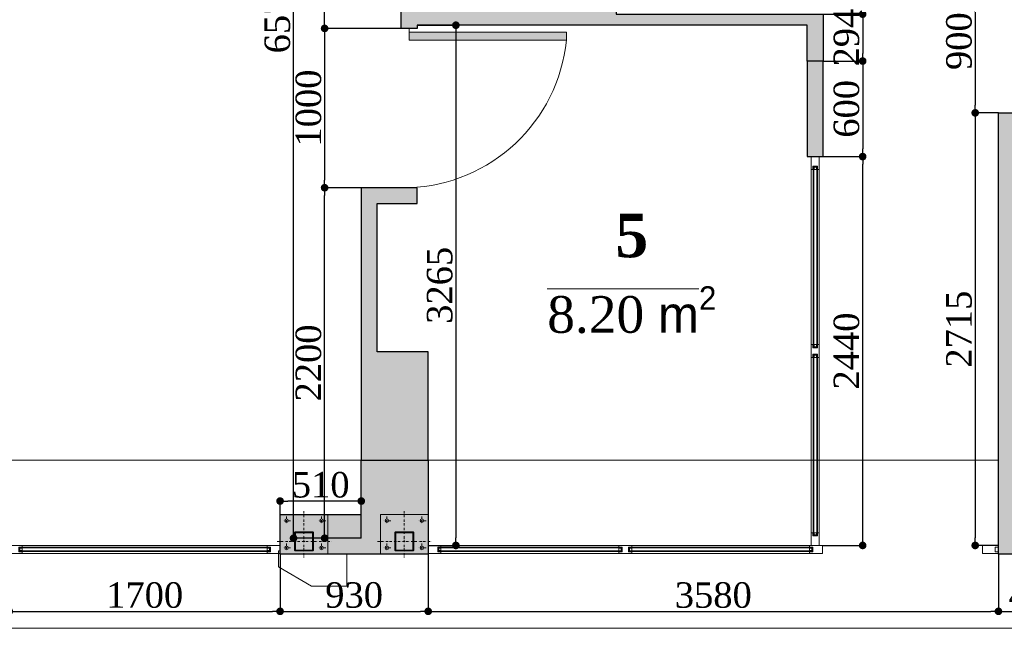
# Model space of a CAD drawing. Header units: feet. Extents: x 1854913 to 1946563, y 4620140 to 4662761.
# Tile 4 of 26: x 1862698 to 1868880, y 4632713 to 4636533. Entities that reach past the tile are written whole.
import ezdxf

# ---------------------------------------------------------------- set-up
doc = ezdxf.new("R2010")
doc.units = ezdxf.units.FT
doc.header["$MEASUREMENT"] = 0
doc.header["$PDMODE"] = 98
doc.header["$PDSIZE"] = 0.3
doc.linetypes.add('BORDER', pattern=[1.75, 0.5, -0.25, 0.5, -0.25, 0, -0.25])
for name, color, linetype in [('Fartebi', 7, 'Continuous'), ('KAREBEBI', 7, 'Continuous'), ('ZOMEBI', 20, 'Continuous')]:
    doc.layers.add(name, color=color, linetype=linetype)
doc.styles.get("Standard").update_dxf_attribs({"font": 'times.ttf'})
doc.dimstyles.new('ZO M100 Ark', dxfattribs={"dimscale": 8, "dimtxt": 8, "dimasz": 3, "dimexe": 0.5, "dimexo": 0, "dimgap": 2, "dimtad": 1, "dimtoh": 1, "dimdec": 0, "dimlfac": 10, "dimzin": 9, "dimtxsty": 'Standard', "dimblk": 'OBLIQUE', "dimcen": 2.5085, "dimdle": 0.5, "dimclrd": 20, "dimclre": 20, "dimclrt": 20, "dimadec": 0, "dimazin": 0, "dimtfac": 1, "dimtdec": 0, "dimtofl": 0, "dimtmove": 0, "dimatfit": 3, "dimfxl": 1, "dimarcsym": 0})

# ---------------------------------------------------------------- blocks, each defined once
blk = doc.blocks.new('KAREBI - 90')
at = {"layer": 'KAREBEBI', "lineweight": 20, "true_color": 0x9f622d}
blk.add_hatch(color=25, dxfattribs=at).paths.add_polyline_path([(6.67, 88.89), (2.22, 88.89), (2.22, 0), (6.67, 0)])
at = {"color": 246, "lineweight": 9}
blk.add_lwpolyline([(6.67, 88.89), (6.67, 0), (2.22, 0), (2.22, 88.89)], close=True, dxfattribs=at)
at = {"color": 246, "lineweight": 0}
blk.add_lwpolyline([(2.22, 0), (0, 0)], dxfattribs=at)
blk.add_arc((-2.62, -3.32), 92.68, 2.0532, 84.2516, dxfattribs=at)
blk = doc.blocks.new('_Dot')
at = {"color": 0, "linetype": 'ByBlock', "lineweight": -2}
blk.add_line((-0.5, 0), (-1, 0), dxfattribs=at)
at = {"color": 0, "linetype": 'ByBlock', "lineweight": 40, "const_width": 0.5}
blk.add_lwpolyline([(-0.25, 0, 1), (0.25, 0, 1)], format="xyb", close=True, dxfattribs=at)
blk = doc.blocks.new('*D5450')
at = {"layer": 'Defpoints', "color": 0, "lineweight": 5, "transparency": 16777216}
for p in [(1864612.6, 4639848.7), (1865092.8, 4639848.7), (1865092.8, 4636478.8)]:
    blk.add_point(p, dxfattribs=at)
at = {"layer": 'ZOMEBI', "color": 5, "lineweight": -2, "transparency": 16777216}
for p, q in [((1865092.8, 4639848.7), (1864592.6, 4639848.7)), ((1864612.6, 4636526.8), (1864612.6, 4639800.7)), ((1865092.8, 4636478.8), (1864592.6, 4636478.8))]:
    blk.add_line(p, q, dxfattribs=at)
at = {"layer": 'ZOMEBI', "color": 5, "lineweight": -2, "transparency": 16777216, "xscale": 48, "yscale": 48, "zscale": 48}
for p, rotation in [((1864612.6, 4639848.7), 90), ((1864612.6, 4636478.8), 270)]:
    blk.add_blockref('_Dot', p, dxfattribs=dict(at, rotation=rotation))
at = {"layer": 'ZOMEBI', "color": 5, "lineweight": 5, "transparency": 16777216, "insert": (1864511.4, 4638163.7), "char_height": 160, "attachment_point": 5, "rotation": 90}
blk.add_mtext('3370', dxfattribs=at)
blk = doc.blocks.new('*D5451')
at = {"layer": 'Defpoints', "color": 0, "lineweight": 5, "transparency": 16777216}
for p in [(1865092.8, 4636478.8), (1864612.6, 4635478.8), (1865092.8, 4635478.8)]:
    blk.add_point(p, dxfattribs=at)
at = {"layer": 'ZOMEBI', "color": 5, "lineweight": -2, "transparency": 16777216}
for p, q in [((1865092.8, 4636478.8), (1864592.6, 4636478.8)), ((1864612.6, 4636430.8), (1864612.6, 4635526.8)), ((1865092.8, 4635478.8), (1864592.6, 4635478.8))]:
    blk.add_line(p, q, dxfattribs=at)
at = {"layer": 'ZOMEBI', "color": 5, "lineweight": -2, "transparency": 16777216, "xscale": 48, "yscale": 48, "zscale": 48}
for p, rotation in [((1864612.6, 4636478.8), 90), ((1864612.6, 4635478.8), 270)]:
    blk.add_blockref('_Dot', p, dxfattribs=dict(at, rotation=rotation))
at = {"layer": 'ZOMEBI', "color": 5, "lineweight": 5, "transparency": 16777216, "insert": (1864511.5, 4635978.8), "char_height": 160, "attachment_point": 5, "rotation": 90}
blk.add_mtext('1000', dxfattribs=at)
blk = doc.blocks.new('*D5452')
at = {"layer": 'Defpoints', "color": 0, "lineweight": 5, "transparency": 16777216}
for p in [(1864612.6, 4635478.8), (1865092.8, 4635478.8), (1864842.8, 4633278.7)]:
    blk.add_point(p, dxfattribs=at)
at = {"layer": 'ZOMEBI', "color": 5, "lineweight": -2, "transparency": 16777216}
for p, q in [((1865092.8, 4635478.8), (1864592.6, 4635478.8)), ((1864612.6, 4633326.7), (1864612.6, 4635430.8)), ((1864842.8, 4633278.7), (1864592.6, 4633278.7))]:
    blk.add_line(p, q, dxfattribs=at)
at = {"layer": 'ZOMEBI', "color": 5, "lineweight": -2, "transparency": 16777216, "xscale": 48, "yscale": 48, "zscale": 48}
for p, rotation in [((1864612.6, 4635478.8), 90), ((1864612.6, 4633278.7), 270)]:
    blk.add_blockref('_Dot', p, dxfattribs=dict(at, rotation=rotation))
at = {"layer": 'ZOMEBI', "color": 5, "lineweight": 5, "transparency": 16777216, "insert": (1864511.5, 4634378.7), "char_height": 160, "attachment_point": 5, "rotation": 90}
blk.add_mtext('2200', dxfattribs=at)
blk = doc.blocks.new('*D5453')
at = {"layer": 'Defpoints', "color": 0, "lineweight": 5, "transparency": 16777216}
for p in [(1864417.4, 4639848.7), (1864865.7, 4639848.7), (1864842.8, 4633278.7)]:
    blk.add_point(p, dxfattribs=at)
at = {"layer": 'ZOMEBI', "color": 5, "lineweight": -2, "transparency": 16777216}
for p, q in [((1864865.7, 4639848.7), (1864397.4, 4639848.7)), ((1864417.4, 4633326.7), (1864417.4, 4639800.7)), ((1864842.8, 4633278.7), (1864397.4, 4633278.7))]:
    blk.add_line(p, q, dxfattribs=at)
at = {"layer": 'ZOMEBI', "color": 5, "lineweight": -2, "transparency": 16777216, "xscale": 48, "yscale": 48, "zscale": 48}
for p, rotation in [((1864417.4, 4639848.7), 90), ((1864417.4, 4633278.7), 270)]:
    blk.add_blockref('_Dot', p, dxfattribs=dict(at, rotation=rotation))
at = {"layer": 'ZOMEBI', "color": 5, "lineweight": 5, "transparency": 16777216, "insert": (1864316.2, 4636563.7), "char_height": 160, "attachment_point": 5, "rotation": 90}
blk.add_mtext('6570', dxfattribs=at)
blk = doc.blocks.new('*D5462')
at = {"layer": 'Defpoints', "color": 0, "lineweight": 5, "transparency": 16777216}
for p in [(1865192.8, 4636498.7), (1865262.8, 4633233.5), (1865436.6, 4633233.5)]:
    blk.add_point(p, dxfattribs=at)
at = {"layer": 'ZOMEBI', "color": 5, "lineweight": -2, "transparency": 16777216}
for p, q in [((1865192.8, 4636498.7), (1865456.6, 4636498.7)), ((1865436.6, 4636450.7), (1865436.6, 4633281.5)), ((1865262.8, 4633233.5), (1865456.6, 4633233.5))]:
    blk.add_line(p, q, dxfattribs=at)
at = {"layer": 'ZOMEBI', "color": 5, "lineweight": -2, "transparency": 16777216, "xscale": 48, "yscale": 48, "zscale": 48}
for p, rotation in [((1865436.6, 4636498.7), 90), ((1865436.6, 4633233.5), 270)]:
    blk.add_blockref('_Dot', p, dxfattribs=dict(at, rotation=rotation))
at = {"layer": 'ZOMEBI', "color": 5, "lineweight": 5, "transparency": 16777216, "insert": (1865335.5, 4634866.1), "char_height": 160, "attachment_point": 5, "rotation": 90}
blk.add_mtext('3265', dxfattribs=at)
blk = doc.blocks.new('*D5471')
at = {"layer": 'Defpoints', "color": 0, "lineweight": 30, "transparency": 16777216}
for p in [(1867742.8, 4636568.2), (1867742.8, 4636274), (1867990.6, 4636274)]:
    blk.add_point(p, dxfattribs=at)
at = {"layer": 'ZOMEBI', "color": 5, "lineweight": -2, "transparency": 16777216}
for p, q in [((1867742.8, 4636568.2), (1868010.6, 4636568.2)), ((1867990.6, 4636520.2), (1867990.6, 4636322)), ((1867742.8, 4636274), (1868010.6, 4636274))]:
    blk.add_line(p, q, dxfattribs=at)
at = {"layer": 'ZOMEBI', "color": 5, "lineweight": -2, "transparency": 16777216, "xscale": 48, "yscale": 48, "zscale": 48}
for p, rotation in [((1867990.6, 4636568.2), 90), ((1867990.6, 4636274), 270)]:
    blk.add_blockref('_Dot', p, dxfattribs=dict(at, rotation=rotation))
at = {"layer": 'ZOMEBI', "color": 5, "lineweight": 5, "transparency": 16777216, "insert": (1867889.3, 4636421.1), "char_height": 160, "attachment_point": 5, "rotation": 90}
blk.add_mtext('294', dxfattribs=at)
blk = doc.blocks.new('*D5472')
at = {"layer": 'Defpoints', "color": 0, "lineweight": 30, "transparency": 16777216}
for p in [(1867742.8, 4635674), (1867990.6, 4635674), (1867737.7, 4633233.5)]:
    blk.add_point(p, dxfattribs=at)
at = {"layer": 'ZOMEBI', "color": 5, "lineweight": -2, "transparency": 16777216}
for p, q in [((1867742.8, 4635674), (1868010.6, 4635674)), ((1867990.6, 4633281.5), (1867990.6, 4635626)), ((1867737.7, 4633233.5), (1868010.6, 4633233.5))]:
    blk.add_line(p, q, dxfattribs=at)
at = {"layer": 'ZOMEBI', "color": 5, "lineweight": -2, "transparency": 16777216, "xscale": 48, "yscale": 48, "zscale": 48}
for p, rotation in [((1867990.6, 4635674), 90), ((1867990.6, 4633233.5), 270)]:
    blk.add_blockref('_Dot', p, dxfattribs=dict(at, rotation=rotation))
at = {"layer": 'ZOMEBI', "color": 5, "lineweight": 5, "transparency": 16777216, "insert": (1867889.4, 4634453.7), "char_height": 160, "attachment_point": 5, "rotation": 90}
blk.add_mtext('2440', dxfattribs=at)
blk = doc.blocks.new('*D5476')
at = {"layer": 'Defpoints', "color": 0, "lineweight": 30, "transparency": 16777216}
for p in [(1868842.8, 4636848.7), (1868697.2, 4635948.7), (1868842.8, 4635948.7)]:
    blk.add_point(p, dxfattribs=at)
at = {"layer": 'ZOMEBI', "color": 5, "lineweight": -2, "transparency": 16777216}
for p, q in [((1868842.8, 4636848.7), (1868677.2, 4636848.7)), ((1868697.2, 4636800.7), (1868697.2, 4635996.7)), ((1868842.8, 4635948.7), (1868677.2, 4635948.7))]:
    blk.add_line(p, q, dxfattribs=at)
at = {"layer": 'ZOMEBI', "color": 5, "lineweight": -2, "transparency": 16777216, "xscale": 48, "yscale": 48, "zscale": 48}
for p, rotation in [((1868697.2, 4636848.7), 90), ((1868697.2, 4635948.7), 270)]:
    blk.add_blockref('_Dot', p, dxfattribs=dict(at, rotation=rotation))
at = {"layer": 'ZOMEBI', "color": 5, "lineweight": 5, "transparency": 16777216, "insert": (1868595.9, 4636398.7), "char_height": 160, "attachment_point": 5, "rotation": 90}
blk.add_mtext('900', dxfattribs=at)
blk = doc.blocks.new('*D5477')
at = {"layer": 'Defpoints', "color": 0, "lineweight": 30, "transparency": 16777216}
for p in [(1868842.8, 4635948.7), (1868697.2, 4633233.5), (1868842.8, 4633233.5)]:
    blk.add_point(p, dxfattribs=at)
at = {"layer": 'ZOMEBI', "color": 5, "lineweight": -2, "transparency": 16777216}
for p, q in [((1868842.8, 4635948.7), (1868677.2, 4635948.7)), ((1868697.2, 4635900.7), (1868697.2, 4633281.5)), ((1868842.8, 4633233.5), (1868677.2, 4633233.5))]:
    blk.add_line(p, q, dxfattribs=at)
at = {"layer": 'ZOMEBI', "color": 5, "lineweight": -2, "transparency": 16777216, "xscale": 48, "yscale": 48, "zscale": 48}
for p, rotation in [((1868697.2, 4635948.7), 90), ((1868697.2, 4633233.5), 270)]:
    blk.add_blockref('_Dot', p, dxfattribs=dict(at, rotation=rotation))
at = {"layer": 'ZOMEBI', "color": 5, "lineweight": 5, "transparency": 16777216, "insert": (1868595.9, 4634591.1), "char_height": 160, "attachment_point": 5, "rotation": 90}
blk.add_mtext('2715', dxfattribs=at)
blk = doc.blocks.new('*D5497')
at = {"layer": 'Defpoints', "color": 0, "lineweight": 30, "transparency": 16777216}
for p in [(1867742.8, 4636274), (1867742.8, 4635674), (1867990.6, 4635674)]:
    blk.add_point(p, dxfattribs=at)
at = {"layer": 'ZOMEBI', "color": 5, "lineweight": -2, "transparency": 16777216}
for p, q in [((1867742.8, 4636274), (1868010.6, 4636274)), ((1867990.6, 4636226), (1867990.6, 4635722)), ((1867742.8, 4635674), (1868010.6, 4635674))]:
    blk.add_line(p, q, dxfattribs=at)
at = {"layer": 'ZOMEBI', "color": 5, "lineweight": -2, "transparency": 16777216, "xscale": 48, "yscale": 48, "zscale": 48}
for p, rotation in [((1867990.6, 4636274), 90), ((1867990.6, 4635674), 270)]:
    blk.add_blockref('_Dot', p, dxfattribs=dict(at, rotation=rotation))
at = {"layer": 'ZOMEBI', "color": 5, "lineweight": 5, "transparency": 16777216, "insert": (1867889.4, 4635974), "char_height": 160, "attachment_point": 5, "rotation": 90}
blk.add_mtext('600', dxfattribs=at)
blk = doc.blocks.new('*D5499')
at = {"layer": 'Defpoints', "color": 0, "lineweight": 5, "transparency": 16777216}
for p in [(1864332.8, 4633512.1), (1864332.8, 4633278.7, -26089.3), (1864842.8, 4633278.7, -26089.3)]:
    blk.add_point(p, dxfattribs=at)
at = {"layer": 'ZOMEBI', "color": 5, "lineweight": -2, "transparency": 16777216}
for p, q in [((1864332.8, 4633278.7), (1864332.8, 4633532.1)), ((1864794.8, 4633512.1), (1864380.8, 4633512.1)), ((1864842.8, 4633278.7), (1864842.8, 4633532.1))]:
    blk.add_line(p, q, dxfattribs=at)
at = {"layer": 'ZOMEBI', "color": 5, "lineweight": -2, "transparency": 16777216, "xscale": 48, "yscale": 48, "zscale": 48, "rotation": 180}
blk.add_blockref('_Dot', (1864332.8, 4633512.1), dxfattribs=at)
at = {"layer": 'ZOMEBI', "color": 5, "lineweight": -2, "transparency": 16777216, "xscale": 48, "yscale": 48, "zscale": 48}
blk.add_blockref('_Dot', (1864842.8, 4633512.1), dxfattribs=at)
at = {"layer": 'ZOMEBI', "color": 5, "lineweight": 5, "transparency": 16777216, "insert": (1864587.8, 4633613.2), "char_height": 160, "attachment_point": 5}
blk.add_mtext('510', dxfattribs=at)
blk = doc.blocks.new('*D5502')
at = {"layer": 'Defpoints', "color": 0, "lineweight": 5, "transparency": 16777216}
for p in [(1862632.8, 4633183.5, -26089.3), (1864332.8, 4633178.7, -26089.3), (1864332.8, 4632819.8)]:
    blk.add_point(p, dxfattribs=at)
at = {"layer": 'ZOMEBI', "color": 5, "lineweight": -2, "transparency": 16777216}
for p, q in [((1862632.8, 4633183.5), (1862632.8, 4632799.8)), ((1864332.8, 4633178.7), (1864332.8, 4632799.8)), ((1862680.8, 4632819.8), (1864284.8, 4632819.8))]:
    blk.add_line(p, q, dxfattribs=at)
at = {"layer": 'ZOMEBI', "color": 5, "lineweight": -2, "transparency": 16777216, "xscale": 48, "yscale": 48, "zscale": 48, "rotation": 180}
blk.add_blockref('_Dot', (1862632.8, 4632819.8), dxfattribs=at)
at = {"layer": 'ZOMEBI', "color": 5, "lineweight": -2, "transparency": 16777216, "xscale": 48, "yscale": 48, "zscale": 48}
blk.add_blockref('_Dot', (1864332.8, 4632819.8), dxfattribs=at)
at = {"layer": 'ZOMEBI', "color": 5, "lineweight": 5, "transparency": 16777216, "insert": (1863482.8, 4632921), "char_height": 160, "attachment_point": 5}
blk.add_mtext('1700', dxfattribs=at)
blk = doc.blocks.new('*D5685')
at = {"layer": 'Defpoints', "color": 0, "lineweight": 5, "transparency": 16777216}
for p in [(1864332.8, 4633178.7, -26089.3), (1865262.8, 4633178.7, -26089.3), (1865262.8, 4632819.8)]:
    blk.add_point(p, dxfattribs=at)
at = {"layer": 'ZOMEBI', "color": 5, "lineweight": -2, "transparency": 16777216}
for p, q in [((1864332.8, 4633178.7), (1864332.8, 4632799.8)), ((1865262.8, 4633178.7), (1865262.8, 4632799.8)), ((1864380.8, 4632819.8), (1865214.8, 4632819.8))]:
    blk.add_line(p, q, dxfattribs=at)
at = {"layer": 'ZOMEBI', "color": 5, "lineweight": -2, "transparency": 16777216, "xscale": 48, "yscale": 48, "zscale": 48, "rotation": 180}
blk.add_blockref('_Dot', (1864332.8, 4632819.8), dxfattribs=at)
at = {"layer": 'ZOMEBI', "color": 5, "lineweight": -2, "transparency": 16777216, "xscale": 48, "yscale": 48, "zscale": 48}
blk.add_blockref('_Dot', (1865262.8, 4632819.8), dxfattribs=at)
at = {"layer": 'ZOMEBI', "color": 5, "lineweight": 5, "transparency": 16777216, "insert": (1864797.8, 4632921.4), "char_height": 160, "attachment_point": 5}
blk.add_mtext('930', dxfattribs=at)
blk = doc.blocks.new('*D5686')
at = {"layer": 'Defpoints', "color": 0, "lineweight": 5, "transparency": 16777216}
for p in [(1865262.8, 4633178.7, -26089.3), (1868842.8, 4633178.7, -26089.3), (1868842.8, 4632819.8)]:
    blk.add_point(p, dxfattribs=at)
at = {"layer": 'ZOMEBI', "color": 5, "lineweight": -2, "transparency": 16777216}
for p, q in [((1865262.8, 4633178.7), (1865262.8, 4632799.8)), ((1868842.8, 4633178.7), (1868842.8, 4632799.8)), ((1865310.8, 4632819.8), (1868794.8, 4632819.8))]:
    blk.add_line(p, q, dxfattribs=at)
at = {"layer": 'ZOMEBI', "color": 5, "lineweight": -2, "transparency": 16777216, "xscale": 48, "yscale": 48, "zscale": 48, "rotation": 180}
blk.add_blockref('_Dot', (1865262.8, 4632819.8), dxfattribs=at)
at = {"layer": 'ZOMEBI', "color": 5, "lineweight": -2, "transparency": 16777216, "xscale": 48, "yscale": 48, "zscale": 48}
blk.add_blockref('_Dot', (1868842.8, 4632819.8), dxfattribs=at)
at = {"layer": 'ZOMEBI', "color": 5, "lineweight": 5, "transparency": 16777216, "insert": (1867052.8, 4632921.1), "char_height": 160, "attachment_point": 5}
blk.add_mtext('3580', dxfattribs=at)
blk = doc.blocks.new('*D5687')
at = {"layer": 'Defpoints', "color": 0, "lineweight": 5, "transparency": 16777216}
for p in [(1868842.8, 4633178.7, -26089.3), (1869332.8, 4633128.7, -26089.3), (1869332.8, 4632819.8)]:
    blk.add_point(p, dxfattribs=at)
at = {"layer": 'ZOMEBI', "color": 5, "lineweight": -2, "transparency": 16777216}
for p, q in [((1868842.8, 4633178.7), (1868842.8, 4632799.8)), ((1869332.8, 4633128.7), (1869332.8, 4632799.8)), ((1868890.8, 4632819.8), (1869284.8, 4632819.8))]:
    blk.add_line(p, q, dxfattribs=at)
at = {"layer": 'ZOMEBI', "color": 5, "lineweight": -2, "transparency": 16777216, "xscale": 48, "yscale": 48, "zscale": 48, "rotation": 180}
blk.add_blockref('_Dot', (1868842.8, 4632819.8), dxfattribs=at)
at = {"layer": 'ZOMEBI', "color": 5, "lineweight": -2, "transparency": 16777216, "xscale": 48, "yscale": 48, "zscale": 48}
blk.add_blockref('_Dot', (1869332.8, 4632819.8), dxfattribs=at)
at = {"layer": 'ZOMEBI', "color": 5, "lineweight": 5, "transparency": 16777216, "insert": (1869087.8, 4632921.4), "char_height": 160, "attachment_point": 5}
blk.add_mtext('490', dxfattribs=at)

msp = doc.modelspace()

# ---------------------------------------------------------------- hatches: boundary and pattern name
at = {"lineweight": 0}
h = msp.add_hatch(dxfattribs=at)
h.set_pattern_fill('AR-CONC', color=256, scale=30)
h.set_pattern_definition([(50, (1743908.82, 4649245.15), (215.17805, -18.82564), [22.5, -247.5]), (355, (1743908.82, 4649245.15), (-41.6254, 225.65764), [18, -198]), (100.45144, (1743926.75, 4649243.58), (173.55265, 206.832), [19.12206, -210.34263]), (46.1842, (1743908.82, 4649305.15), (320.1724, -49.6558), [33.75, -371.25]), (96.63564, (1743935.5, 4649301), (280.3986, 292.2356), [28.6831, -315.5141]), (351.18416, (1743908.82, 4649305.15), (280.3986, 292.2356), [27, -297]), (21, (1743938.82, 4649290.15), (179.07212, -120.78567), [22.5, -247.5]), (326, (1743938.82, 4649290.15), (72.9946, 217.545), [18, -198]), (71.45144, (1743953.74, 4649280.08), (252.0667, 96.75935), [19.12206, -210.34263]), (37.5, (1743908.82, 4649245.15), (3.647957, 99.868156), [0, -195.6, 0, -201, 0, -198.75]), (7.5, (1743908.82, 4649245.15), (78.92086, 118.32351), [0, -114.6, 0, -191.1, 0, -75.75]), (327.5, (1743841.92, 4649245.15), (160.14673, -6.76646), [0, -75, 0, -234, 0, -310.5]), (317.5, (1743811.92, 4649245.15), (174.95585, 30.0315), [0, -97.5, 0, -155.4, 0, -220.5])])
h.paths.add_polyline_path([(1856232.8, 4637248.7), (1855982.8, 4637248.7), (1855982.8, 4640178.7), (1856212.8, 4640178.7), (1856212.8, 4640108.7), (1856547.8, 4640108.7), (1856547.8, 4640138.7), (1856597.8, 4640138.7), (1856597.8, 4639848.7), (1856232.8, 4639848.7), (1856232.8, 4638248.7), (1857632.8, 4638248.7), (1857632.8, 4639848.7), (1857477.8, 4639848.7), (1857477.8, 4640138.7), (1857527.8, 4640138.7), (1857527.8, 4640108.7), (1857837.8, 4640108.7), (1857837.8, 4640138.7), (1857887.8, 4640138.7), (1857887.8, 4639848.7), (1857732.8, 4639848.7), (1857732.8, 4638248.7), (1859132.8, 4638248.7), (1859132.8, 4639848.7), (1858767.8, 4639848.7), (1858767.8, 4640138.7), (1858817.8, 4640138.7), (1858817.8, 4640108.7), (1859597.8, 4640108.7), (1859597.8, 4640138.7), (1859647.8, 4640138.7), (1859647.8, 4639848.7), (1859232.8, 4639848.7), (1859232.8, 4638248.7), (1860712.8, 4638248.7), (1860712.8, 4639848.7), (1860527.8, 4639848.7), (1860527.8, 4640138.7), (1860577.8, 4640138.7), (1860577.8, 4640108.7), (1867852.8, 4640108.7), (1867852.8, 4639848.7), (1865192.8, 4639848.7), (1865192.8, 4638248.7), (1867892.8, 4638248.7), (1867892.8, 4638148.7), (1867742.8, 4638148.7), (1867742.8, 4637468.7), (1867642.8, 4637468.7), (1867642.8, 4638148.7), (1865192.8, 4638148.7), (1865192.8, 4636598.7), (1866442.8, 4636598.7), (1866442.8, 4636568.7), (1867742.8, 4636568.7), (1867742.8, 4636274), (1867642.8, 4636274), (1867642.8, 4636498.7), (1865192.8, 4636498.7), (1865192.8, 4636478.8), (1865092.8, 4636478.8), (1865092.8, 4639848.7), (1860862.8, 4639848.7), (1860862.8, 4638148.7), (1856232.8, 4638148.7)])
h.paths.add_polyline_path([(1868592.8, 4640108.7), (1869652.8, 4640108.7), (1869652.8, 4639848.7), (1868942.8, 4639848.7), (1868942.8, 4638048.7), (1868842.8, 4638048.7), (1868842.8, 4638148.7), (1868742.8, 4638148.7), (1868742.8, 4638248.7), (1868842.8, 4638248.7), (1868842.8, 4639848.7), (1868592.8, 4639848.7)])
h.paths.add_polyline_path([(1870392.8, 4639848.7), (1870392.8, 4640108.7), (1871562.8, 4640108.7), (1871562.8, 4640178.7), (1871792.8, 4640178.7), (1871792.8, 4633178.7), (1871212.8, 4633178.7), (1871212.8, 4634038.7), (1871402.8, 4634038.7), (1871402.8, 4634338.7), (1871472.8, 4634338.7), (1871472.8, 4636948.7), (1868942.8, 4636948.7), (1868942.8, 4636848.7), (1868842.8, 4636848.7), (1868842.8, 4637148.7), (1868942.8, 4637148.7), (1868942.8, 4637048.7), (1871472.8, 4637048.7), (1871472.8, 4639768.7), (1871172.8, 4639768.7), (1871172.8, 4639848.7)])
h.paths.add_polyline_path([(1868942.8, 4634038.7), (1869412.8, 4634038.7), (1869412.8, 4633178.7), (1868842.8, 4633178.7), (1868842.8, 4635948.7), (1868942.8, 4635948.7)])
h.paths.add_polyline_path([(1864942.8, 4635378.8), (1865192.8, 4635378.8), (1865192.8, 4635478.8), (1864842.8, 4635478.8), (1864842.8, 4633768.7), (1865262.8, 4633768.7), (1865262.8, 4634448.8), (1864942.8, 4634448.8)])
h.paths.add_polyline_path([(1859532.8, 4634188.7), (1858762.8, 4634188.7), (1858762.8, 4633768.7), (1859532.8, 4633768.7)])
h.paths.add_polyline_path([(1855982.8, 4634188.7), (1855982.8, 4633768.7), (1856622.8, 4633768.7), (1856622.8, 4634188.7)])
h = msp.add_hatch(dxfattribs=at)
h.set_pattern_fill('AR-CONC', color=256, scale=30)
h.set_pattern_definition([(50, (1710219.35, 4746745.22), (215.17805, -18.82564), [22.5, -247.5]), (355, (1710219.35, 4746745.22), (-41.6254, 225.65764), [18, -198]), (100.45144, (1710237.28, 4746743.65), (173.55265, 206.832), [19.12206, -210.34263]), (46.1842, (1710219.35, 4746805.22), (320.1724, -49.6558), [33.75, -371.25]), (96.63564, (1710246.03, 4746801.08), (280.3986, 292.2356), [28.6831, -315.51413]), (351.18416, (1710219.35, 4746805.22), (280.3986, 292.2356), [27, -297]), (21, (1710249.35, 4746790.22), (179.07212, -120.78567), [22.5, -247.5]), (326, (1710249.35, 4746790.22), (72.9946, 217.54501), [18, -198]), (71.45144, (1710264.27, 4746780.15), (252.06671, 96.75935), [19.12206, -210.34263]), (37.5, (1710219.35, 4746745.22), (3.647957, 99.868156), [0, -195.6, 0, -201, 0, -198.75]), (7.5, (1710219.35, 4746745.22), (78.92086, 118.323514), [0, -114.6, 0, -191.1, 0, -75.75]), (327.5, (1710152.45, 4746745.22), (160.14673, -6.76646), [0, -75, 0, -234, 0, -310.5]), (317.5, (1710122.45, 4746745.22), (174.95585, 30.03149), [0, -97.5, 0, -155.4, 0, -220.5])])
h.paths.add_polyline_path([(1855982.8, 4633178.7), (1855982.8, 4633768.7), (1856622.8, 4633768.7), (1856622.8, 4633178.7)])
h.paths.add_polyline_path([(1859532.8, 4633178.7), (1858762.8, 4633178.7), (1858762.8, 4633768.7), (1859532.8, 4633768.7)])
h.paths.add_polyline_path([(1865262.8, 4633178.7), (1864332.8, 4633178.7), (1864332.8, 4633428.7), (1864842.8, 4633428.7), (1864842.8, 4633768.7), (1865262.8, 4633768.7)])
h.paths.add_polyline_path([(1867642.8, 4635674), (1867742.8, 4635674), (1867742.8, 4636274), (1867642.8, 4636274)])
at = {"lineweight": 9, "ltscale": 0.5}
h = msp.add_hatch(color=140, dxfattribs=at)
h.paths.add_polyline_path([(1867683.6, 4635608.2), (1867679.6, 4635608.2), (1867679.6, 4634479.5), (1867683.6, 4634479.5)])
h.paths.add_polyline_path([(1867706.3, 4634479.5), (1867702.3, 4634479.5), (1867702.3, 4635608.2), (1867706.3, 4635608.2)])
h = msp.add_hatch(color=140, dxfattribs=at)
h.paths.add_polyline_path([(1867683.6, 4633299.3), (1867679.6, 4633299.3), (1867679.6, 4634428), (1867683.6, 4634428)])
h.paths.add_polyline_path([(1867706.3, 4634428), (1867702.3, 4634428), (1867702.3, 4633299.3), (1867706.3, 4633299.3)])
at = {"lineweight": 30}
h = msp.add_hatch(color=141, dxfattribs=at)
h.dxf.hatch_style = 1
h.paths.add_polyline_path([(1864332.8, 4633178.7), (1864632.8, 4633178.7), (1864632.8, 4633428.7), (1864332.8, 4633428.7)])
edge = h.paths.add_edge_path(flags=16)
edge.add_arc((1864372.8, 4633388.7), 11, 0, 360)
edge = h.paths.add_edge_path(flags=16)
edge.add_arc((1864592.8, 4633388.7), 11, 0, 360)
edge = h.paths.add_edge_path(flags=16)
edge.add_arc((1864372.8, 4633218.7), 11, 0, 360)
edge = h.paths.add_edge_path(flags=16)
edge.add_arc((1864592.8, 4633218.7), 11, 0, 360)
h = msp.add_hatch(color=141, dxfattribs=at)
h.dxf.hatch_style = 1
h.paths.add_polyline_path([(1864962.8, 4633178.7), (1865262.8, 4633178.7), (1865262.8, 4633428.7), (1864962.8, 4633428.7)])
edge = h.paths.add_edge_path(flags=16)
edge.add_arc((1865002.8, 4633388.7), 11, 0, 360)
edge = h.paths.add_edge_path(flags=16)
edge.add_arc((1865222.8, 4633388.7), 11, 0, 360)
edge = h.paths.add_edge_path(flags=16)
edge.add_arc((1865002.8, 4633218.7), 11, 0, 360)
edge = h.paths.add_edge_path(flags=16)
edge.add_arc((1865222.8, 4633218.7), 11, 0, 360)
at = {"lineweight": 5}
h = msp.add_hatch(dxfattribs=at)
h.set_pattern_fill('ANSI31', color=251, angle=270)
h.set_pattern_definition([(315, (1864219.4996, 4633282.6347), (2.245064, 2.245064), [])])
edge = h.paths.add_edge_path(flags=16)
edge.add_line((1864430.8, 4633204.7), (1864534.8, 4633204.7))
edge.add_arc((1864534.8, 4633206.7), 2, 270, 360)
edge.add_line((1864536.8, 4633206.7), (1864536.8, 4633310.7))
edge.add_arc((1864534.8, 4633310.7), 2, 0, 90)
edge.add_line((1864534.8, 4633312.7), (1864430.8, 4633312.7))
edge.add_arc((1864430.8, 4633310.7), 2, 90, 180)
edge.add_line((1864428.8, 4633310.7), (1864428.8, 4633206.7))
edge.add_arc((1864430.8, 4633206.7), 2, 180, 270)
edge = h.paths.add_edge_path()
edge.add_line((1864430.8, 4633198.7), (1864534.8, 4633198.7))
edge.add_arc((1864534.8, 4633206.7), 8, 270, 360)
edge.add_line((1864542.8, 4633206.7), (1864542.8, 4633310.7))
edge.add_arc((1864534.8, 4633310.7), 8, 0, 90)
edge.add_line((1864534.8, 4633318.7), (1864430.8, 4633318.7))
edge.add_arc((1864430.8, 4633310.7), 8, 90, 180)
edge.add_line((1864422.8, 4633310.7), (1864422.8, 4633206.7))
edge.add_arc((1864430.8, 4633206.7), 8, 180, 270)
h = msp.add_hatch(dxfattribs=at)
h.set_pattern_fill('ANSI31', color=251, angle=270)
h.set_pattern_definition([(315, (1864849.4996, 4633282.6347), (2.245064, 2.245064), [])])
edge = h.paths.add_edge_path(flags=16)
edge.add_line((1865060.8, 4633204.7), (1865164.8, 4633204.7))
edge.add_arc((1865164.8, 4633206.7), 2, 270, 360)
edge.add_line((1865166.8, 4633206.7), (1865166.8, 4633310.7))
edge.add_arc((1865164.8, 4633310.7), 2, 0, 90)
edge.add_line((1865164.8, 4633312.7), (1865060.8, 4633312.7))
edge.add_arc((1865060.8, 4633310.7), 2, 90, 180)
edge.add_line((1865058.8, 4633310.7), (1865058.8, 4633206.7))
edge.add_arc((1865060.8, 4633206.7), 2, 180, 270)
edge = h.paths.add_edge_path()
edge.add_line((1865060.8, 4633198.7), (1865164.8, 4633198.7))
edge.add_arc((1865164.8, 4633206.7), 8, 270, 360)
edge.add_line((1865172.8, 4633206.7), (1865172.8, 4633310.7))
edge.add_arc((1865164.8, 4633310.7), 8, 0, 90)
edge.add_line((1865164.8, 4633318.7), (1865060.8, 4633318.7))
edge.add_arc((1865060.8, 4633310.7), 8, 90, 180)
edge.add_line((1865052.8, 4633310.7), (1865052.8, 4633206.7))
edge.add_arc((1865060.8, 4633206.7), 8, 180, 270)
at = {"lineweight": 9, "ltscale": 0.5}
h = msp.add_hatch(color=140, dxfattribs=at)
h.paths.add_polyline_path([(1862698.6, 4633199.3), (1862698.6, 4633195.3), (1864267.1, 4633195.3), (1864267.1, 4633199.3)])
h.paths.add_polyline_path([(1864267.1, 4633222), (1864267.1, 4633218), (1862698.6, 4633218), (1862698.6, 4633222)])
h = msp.add_hatch(color=140, dxfattribs=at)
h.paths.add_polyline_path([(1865328.6, 4633199.3), (1865328.6, 4633195.3), (1866474.5, 4633195.3), (1866474.5, 4633199.3)])
h.paths.add_polyline_path([(1866474.5, 4633222), (1866474.5, 4633218), (1865328.6, 4633218), (1865328.6, 4633222)])
h = msp.add_hatch(color=140, dxfattribs=at)
h.paths.add_polyline_path([(1867671.9, 4633199.3), (1867671.9, 4633195.3), (1866526, 4633195.3), (1866526, 4633199.3)])
h.paths.add_polyline_path([(1866526, 4633222), (1866526, 4633218), (1867671.9, 4633218), (1867671.9, 4633222)])

# ---------------------------------------------------------------- linework, layer by layer
at = {"color": 0, "lineweight": 9, "elevation": -26089.3}
msp.add_lwpolyline([(1872892.7, 4641220.7), (1872892.7, 4641220.7), (1872892.7, 4632713.3), (1855312.8, 4632713.3, -0.414214), (1854912.8, 4633113.3), (1854912.8, 4641220.7), (1854912.8, 4641220.7)], format="xyb", close=True, dxfattribs=at)
at = {"lineweight": 5, "elevation": -26089.3}
for points in [[(1855982.8, 4640178.7), (1856212.8, 4640178.7), (1856212.8, 4640108.7), (1871562.8, 4640108.7), (1871562.8, 4640178.7), (1871792.8, 4640178.7), (1871792.8, 4633178.7), (1868842.8, 4633178.7), (1868842.8, 4633768.7), (1855982.8, 4633768.7)], [(1864842.8, 4633768.7), (1865262.8, 4633768.7), (1865262.8, 4633768.7), (1864842.8, 4633768.7)], [(1864962.8, 4633178.7), (1865262.8, 4633178.7), (1865262.8, 4633428.7), (1864962.8, 4633428.7)]]:
    msp.add_lwpolyline(points, close=True, dxfattribs=at)
at = {"lineweight": 30, "elevation": -26089.3}
msp.add_lwpolyline([(1860577.8, 4640108.7), (1867852.8, 4640108.7), (1867852.8, 4639848.7), (1865192.8, 4639848.7), (1865192.8, 4638248.7), (1867892.8, 4638248.7), (1867892.8, 4638148.7), (1867742.8, 4638148.7), (1867742.8, 4637468.7), (1867642.8, 4637468.7), (1867642.8, 4638148.7), (1865192.8, 4638148.7), (1865192.8, 4636598.7), (1866442.8, 4636598.7), (1866442.8, 4636568.7), (1867742.8, 4636568.7), (1867742.8, 4636274), (1867642.8, 4636274), (1867642.8, 4636498.7), (1865192.8, 4636498.7), (1865192.8, 4636478.8), (1865092.8, 4636478.8), (1865092.8, 4639848.7), (1860862.8, 4639848.7)], dxfattribs=at)
for points in [[(1867642.8, 4635674), (1867742.8, 4635674), (1867742.8, 4636274), (1867642.8, 4636274)], [(1868942.8, 4634038.7), (1869412.8, 4634038.7), (1869412.8, 4633178.7), (1868842.8, 4633178.7), (1868842.8, 4635948.7), (1868842.8, 4635948.7), (1868942.8, 4635948.7)], [(1864942.8, 4635378.8), (1865192.8, 4635378.8), (1865192.8, 4635478.8), (1864842.8, 4635478.8), (1864842.8, 4633768.7), (1865262.8, 4633768.7), (1865262.8, 4634448.8), (1864942.8, 4634448.8)], [(1865262.8, 4633178.7), (1864332.8, 4633178.7), (1864332.8, 4633428.7), (1864842.8, 4633428.7), (1864842.8, 4633768.7), (1865262.8, 4633768.7)]]:
    msp.add_lwpolyline(points, close=True, dxfattribs=at)
at = {"lineweight": 9, "ltscale": 0.5, "elevation": -26089.3}
for points in [[(1867717.8, 4635674), (1867717.8, 4635594), (1867707.8, 4635594), (1867707.8, 4635614), (1867677.8, 4635614), (1867677.8, 4635594), (1867667.8, 4635594), (1867667.8, 4635674), (1867717.8, 4635674)], [(1867717.8, 4633233.5), (1867717.8, 4633313.5), (1867707.8, 4633313.5), (1867707.8, 4633293.5), (1867677.8, 4633293.5), (1867677.8, 4633313.5), (1867667.8, 4633313.5), (1867667.8, 4633233.5), (1867717.8, 4633233.5)], [(1862632.8, 4633233.5), (1862712.8, 4633233.5), (1862712.8, 4633223.5), (1862692.8, 4633223.5), (1862692.8, 4633193.5), (1862712.8, 4633193.5), (1862712.8, 4633183.5), (1862632.8, 4633183.5), (1862632.8, 4633233.5)], [(1864332.8, 4633233.5), (1864252.8, 4633233.5), (1864252.8, 4633223.5), (1864272.8, 4633223.5), (1864272.8, 4633193.5), (1864252.8, 4633193.5), (1864252.8, 4633183.5), (1864332.8, 4633183.5), (1864332.8, 4633233.5)], [(1865262.8, 4633233.5), (1865342.8, 4633233.5), (1865342.8, 4633223.5), (1865322.8, 4633223.5), (1865322.8, 4633193.5), (1865342.8, 4633193.5), (1865342.8, 4633183.5), (1865262.8, 4633183.5), (1865262.8, 4633233.5)], [(1867737.7, 4633233.5), (1867657.7, 4633233.5), (1867657.7, 4633223.5), (1867677.7, 4633223.5), (1867677.7, 4633193.5), (1867657.7, 4633193.5), (1867657.7, 4633183.5), (1867737.7, 4633183.5), (1867737.7, 4633233.5)], [(1868742.8, 4633233.5), (1868842.8, 4633233.5), (1868842.8, 4633223.5), (1868822.8, 4633223.5), (1868822.8, 4633193.5), (1868842.8, 4633193.5), (1868842.8, 4633183.5), (1868742.8, 4633183.5), (1868742.8, 4633233.5)]]:
    msp.add_lwpolyline(points, dxfattribs=at)
for points in [[(1867717.8, 4634493.7), (1867667.8, 4634493.7), (1867667.8, 4635594), (1867717.8, 4635594)], [(1867706.3, 4635609.2), (1867679.6, 4635609.2), (1867679.6, 4635613.1), (1867706.3, 4635613.1)], [(1867700.9, 4635593.9), (1867685.4, 4635593.9), (1867685.4, 4635608.2), (1867700.9, 4635608.2)], [(1867667.8, 4634493.7), (1867667.8, 4634493.7), (1867677.8, 4634493.7), (1867677.8, 4634473.7), (1867707.8, 4634473.7), (1867707.8, 4634493.7), (1867717.8, 4634493.7), (1867717.8, 4634413.7), (1867717.8, 4634413.7), (1867707.8, 4634413.7), (1867707.8, 4634433.7), (1867677.8, 4634433.7), (1867677.8, 4634413.7), (1867667.8, 4634413.7)], [(1867706.3, 4634478.5), (1867679.6, 4634478.5), (1867679.6, 4634474.6), (1867706.3, 4634474.6)], [(1867700.9, 4634493.8), (1867685.4, 4634493.8), (1867685.4, 4634479.5), (1867700.9, 4634479.5)], [(1867717.8, 4634413.7), (1867667.8, 4634413.7), (1867667.8, 4633313.5), (1867717.8, 4633313.5)], [(1867706.3, 4634429), (1867679.6, 4634429), (1867679.6, 4634432.9), (1867706.3, 4634432.9)], [(1867706.3, 4634429), (1867679.6, 4634429), (1867679.6, 4634432.9), (1867706.3, 4634432.9)], [(1867700.9, 4634413.7), (1867685.4, 4634413.7), (1867685.4, 4634428), (1867700.9, 4634428)], [(1867700.9, 4634413.7), (1867685.4, 4634413.7), (1867685.4, 4634428), (1867700.9, 4634428)], [(1867700.9, 4633313.6), (1867685.4, 4633313.6), (1867685.4, 4633299.3), (1867700.9, 4633299.3)], [(1867706.3, 4633298.3), (1867679.6, 4633298.3), (1867679.6, 4633294.4), (1867706.3, 4633294.4)], [(1862712.9, 4633216.6), (1862712.9, 4633201), (1862698.6, 4633201), (1862698.6, 4633216.6)], [(1864252.8, 4633233.5), (1864252.8, 4633183.5), (1862712.8, 4633183.5), (1862712.8, 4633233.5)], [(1864252.8, 4633216.6), (1864252.8, 4633201), (1864267.1, 4633201), (1864267.1, 4633216.6)], [(1864268.1, 4633222), (1864268.1, 4633195.3), (1864272, 4633195.3), (1864272, 4633222)], [(1865327.6, 4633222), (1865327.6, 4633195.3), (1865323.7, 4633195.3), (1865323.7, 4633222)], [(1865342.9, 4633216.6), (1865342.9, 4633201), (1865328.6, 4633201), (1865328.6, 4633216.6)], [(1866460.3, 4633233.5), (1866460.3, 4633183.5), (1865342.8, 4633183.5), (1865342.8, 4633233.5)], [(1866460.2, 4633200.5), (1866460.2, 4633216), (1866474.5, 4633216), (1866474.5, 4633200.5)], [(1866460.2, 4633200.5), (1866460.2, 4633216), (1866474.5, 4633216), (1866474.5, 4633200.5)], [(1866460.2, 4633200.5), (1866460.2, 4633216), (1866474.5, 4633216), (1866474.5, 4633200.5)], [(1866460.2, 4633200.5), (1866460.2, 4633216), (1866474.5, 4633216), (1866474.5, 4633200.5)], [(1866460.2, 4633200.5), (1866460.2, 4633216), (1866474.5, 4633216), (1866474.5, 4633200.5)], [(1866460.3, 4633233.5), (1866460.3, 4633233.5), (1866460.3, 4633223.5), (1866480.3, 4633223.5), (1866480.3, 4633193.5), (1866460.3, 4633193.5), (1866460.3, 4633183.5), (1866540.3, 4633183.5), (1866540.3, 4633183.5), (1866540.3, 4633193.5), (1866520.3, 4633193.5), (1866520.3, 4633223.5), (1866540.3, 4633223.5), (1866540.3, 4633233.5)], [(1866475.5, 4633195.1), (1866475.5, 4633221.8), (1866479.4, 4633221.8), (1866479.4, 4633195.1)], [(1866475.5, 4633195.1), (1866475.5, 4633221.8), (1866479.4, 4633221.8), (1866479.4, 4633195.1)], [(1866475.5, 4633195.1), (1866475.5, 4633221.8), (1866479.4, 4633221.8), (1866479.4, 4633195.1)], [(1866475.5, 4633195.1), (1866475.5, 4633221.8), (1866479.4, 4633221.8), (1866479.4, 4633195.1)], [(1866475.5, 4633195.1), (1866475.5, 4633221.8), (1866479.4, 4633221.8), (1866479.4, 4633195.1)], [(1866525, 4633195.1), (1866525, 4633221.8), (1866521.1, 4633221.8), (1866521.1, 4633195.1)], [(1866525, 4633195.1), (1866525, 4633221.8), (1866521.1, 4633221.8), (1866521.1, 4633195.1)], [(1866525, 4633195.1), (1866525, 4633221.8), (1866521.1, 4633221.8), (1866521.1, 4633195.1)], [(1866540.3, 4633200.5), (1866540.3, 4633216), (1866526, 4633216), (1866526, 4633200.5)], [(1866540.3, 4633200.5), (1866540.3, 4633216), (1866526, 4633216), (1866526, 4633200.5)], [(1866540.3, 4633200.5), (1866540.3, 4633216), (1866526, 4633216), (1866526, 4633200.5)], [(1866540.3, 4633233.5), (1866540.3, 4633183.5), (1867657.7, 4633183.5), (1867657.7, 4633233.5)], [(1867657.6, 4633216.6), (1867657.6, 4633201), (1867671.9, 4633201), (1867671.9, 4633216.6)], [(1867672.9, 4633222), (1867672.9, 4633195.3), (1867676.8, 4633195.3), (1867676.8, 4633222)]]:
    msp.add_lwpolyline(points, close=True, dxfattribs=at)
at = {"color": 154, "lineweight": 9, "ltscale": 0.5, "elevation": -26089.3}
for points in [[(1867683.6, 4635608.2), (1867679.6, 4635608.2), (1867679.6, 4634479.5), (1867683.6, 4634479.5)], [(1867706.3, 4634479.5), (1867702.3, 4634479.5), (1867702.3, 4635608.2), (1867706.3, 4635608.2)], [(1867683.6, 4633299.3), (1867679.6, 4633299.3), (1867679.6, 4634428), (1867683.6, 4634428)], [(1867706.3, 4634428), (1867702.3, 4634428), (1867702.3, 4633299.3), (1867706.3, 4633299.3)], [(1864267.1, 4633222), (1864267.1, 4633218), (1862698.6, 4633218), (1862698.6, 4633222)], [(1862698.6, 4633199.3), (1862698.6, 4633195.3), (1864267.1, 4633195.3), (1864267.1, 4633199.3)], [(1866474.5, 4633222), (1866474.5, 4633218), (1865328.6, 4633218), (1865328.6, 4633222)], [(1865328.6, 4633199.3), (1865328.6, 4633195.3), (1866474.5, 4633195.3), (1866474.5, 4633199.3)], [(1866526, 4633222), (1866526, 4633218), (1867671.9, 4633218), (1867671.9, 4633222)], [(1867671.9, 4633199.3), (1867671.9, 4633195.3), (1866526, 4633195.3), (1866526, 4633199.3)]]:
    msp.add_lwpolyline(points, close=True, dxfattribs=at)
at = {"lineweight": 5, "elevation": -26089.3}
msp.add_lwpolyline([(1864842.8, 4634448.8), (1864842.8, 4635478.8), (1865192.8, 4635478.8), (1865192.8, 4635378.8), (1864942.8, 4635378.8), (1864942.8, 4634448.8)], dxfattribs=at)
at = {"lineweight": 5}
msp.add_lwpolyline([(1864332.8, 4633178.7), (1864632.8, 4633178.7), (1864632.8, 4633428.7), (1864332.8, 4633428.7)], close=True, dxfattribs=at)
at = {"color": 142, "linetype": 'BORDER', "lineweight": 5, "ltscale": 30}
for points in [[(1864482.8, 4633448.6), (1864482.8, 4633158.7)], [(1864399.1, 4633388.7), (1864346.6, 4633388.7)], [(1864372.8, 4633414.9), (1864372.8, 4633362.4)], [(1864619.1, 4633388.7), (1864566.6, 4633388.7)], [(1864592.8, 4633414.9), (1864592.8, 4633362.4)], [(1864314.6, 4633258.7), (1864652.8, 4633258.7)], [(1864372.8, 4633244.9), (1864372.8, 4633192.4)], [(1864592.8, 4633244.9), (1864592.8, 4633192.4)], [(1864399.1, 4633218.7), (1864346.6, 4633218.7)], [(1864619.1, 4633218.7), (1864566.6, 4633218.7)]]:
    msp.add_lwpolyline(points, dxfattribs=at)
at = {"color": 142, "linetype": 'BORDER', "lineweight": 5, "ltscale": 30, "elevation": -26089.3}
for points in [[(1865112.8, 4633448.6), (1865112.8, 4633158.7)], [(1865029.1, 4633388.7), (1864976.6, 4633388.7)], [(1865002.8, 4633414.9), (1865002.8, 4633362.4)], [(1865249.1, 4633388.7), (1865196.6, 4633388.7)], [(1865222.8, 4633414.9), (1865222.8, 4633362.4)], [(1864944.6, 4633258.7), (1865282.8, 4633258.7)], [(1865002.8, 4633244.9), (1865002.8, 4633192.4)], [(1865222.8, 4633244.9), (1865222.8, 4633192.4)], [(1865029.1, 4633218.7), (1864976.6, 4633218.7)], [(1865249.1, 4633218.7), (1865196.6, 4633218.7)]]:
    msp.add_lwpolyline(points, dxfattribs=at)
at = {"lineweight": 9}
for points in [[(1864430.8, 4633198.7), (1864534.8, 4633198.7, 0.414214), (1864542.8, 4633206.7), (1864542.8, 4633310.7, 0.414214), (1864534.8, 4633318.7), (1864430.8, 4633318.7, 0.414214), (1864422.8, 4633310.7), (1864422.8, 4633206.7, 0.414214)], [(1864430.8, 4633204.7), (1864534.8, 4633204.7, 0.414214), (1864536.8, 4633206.7), (1864536.8, 4633310.7, 0.414214), (1864534.8, 4633312.7), (1864430.8, 4633312.7, 0.414214), (1864428.8, 4633310.7), (1864428.8, 4633206.7, 0.414214)]]:
    msp.add_lwpolyline(points, format="xyb", close=True, dxfattribs=at)
at = {"lineweight": 9, "elevation": -26089.3}
for points in [[(1865060.8, 4633198.7), (1865164.8, 4633198.7, 0.414214), (1865172.8, 4633206.7), (1865172.8, 4633310.7, 0.414214), (1865164.8, 4633318.7), (1865060.8, 4633318.7, 0.414214), (1865052.8, 4633310.7), (1865052.8, 4633206.7, 0.414214)], [(1865060.8, 4633204.7), (1865164.8, 4633204.7, 0.414214), (1865166.8, 4633206.7), (1865166.8, 4633310.7, 0.414214), (1865164.8, 4633312.7), (1865060.8, 4633312.7, 0.414214), (1865058.8, 4633310.7), (1865058.8, 4633206.7, 0.414214)]]:
    msp.add_lwpolyline(points, format="xyb", close=True, dxfattribs=at)
at = {"color": 5, "lineweight": 5}
msp.add_lwpolyline([(1864752.8, 4633178.7), (1864752.8, 4632978.7), (1864530.7, 4632978.7), (1864322.8, 4633098.7), (1864322.8, 4633198.7), (1864332.8, 4633198.7), (1864332.8, 4633178.7)], close=True, dxfattribs=at)
at = {"lineweight": 5}
for centre in [(1864372.8, 4633388.7), (1864592.8, 4633388.7), (1865002.8, 4633388.7, -26089.3), (1865222.8, 4633388.7, -26089.3), (1864372.8, 4633218.7), (1864592.8, 4633218.7), (1865002.8, 4633218.7, -26089.3), (1865222.8, 4633218.7, -26089.3)]:
    msp.add_circle(centre, 11, dxfattribs=at)

# ---------------------------------------------------------------- block references
at = {"lineweight": 9, "xscale": 11.11111111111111, "yscale": 11.11111111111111, "zscale": 11.11111111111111, "rotation": 270.0000000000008}
msp.add_blockref('KAREBI - 90', (1865142.8, 4636478.8, -26089.3), dxfattribs=at)

# ---------------------------------------------------------------- texts
at = {"layer": 'Fartebi', "color": 1, "lineweight": 5, "insert": (1866541.2, 4635316.1), "char_height": 237.8376, "width": 1392.119, "attachment_point": 2}
msp.add_mtext('\\A1;{\\fTimes New Roman|b1|i0|c0|p18;\\H1.15x;\\C216;5\\fTimes New Roman|b1|i0|c204|p18;\\H0.2174x;\\P\\fTimes New Roman|b0|i0|c0|p18;\\H3.874x;\\O\\C1;8.20 \\fAcadNusx|b0|i0|c0|p2;m\\fAcadMtavr|b0|i0|c0|p2;\\H0.6403x;\\S2^ ;}', dxfattribs=at)

# ---------------------------------------------------------------- dimensions: what is measured, and where the dimension line sits
at = {"layer": 'ZOMEBI', "color": 3, "lineweight": 5}
for base, p1, p2, angle, picture, middle in [((1864417.4, 4639848.7, -26089.3), (1864842.8, 4633278.7, -26089.3), (1864865.7, 4639848.7, -26089.3), 90, '*D5453', (1864316.2, 4636563.7, -26089.3)), ((1864612.6, 4639848.7, -26089.3), (1865092.8, 4636478.8, -26089.3), (1865092.8, 4639848.7, -26089.3), 90, '*D5450', (1864511.4, 4638163.7, -26089.3)), ((1868697.2, 4635948.7, -26089.3), (1868842.8, 4636848.7, -26089.3), (1868842.8, 4635948.7, -26089.3), 90, '*D5476', (1868595.9, 4636398.7, -26089.3)), ((1865436.6, 4633233.5, -26089.3), (1865192.8, 4636498.7, -26089.3), (1865262.8, 4633233.5, -26089.3), 90, '*D5462', (1865335.5, 4634866.1, -26089.3)), ((1864612.6, 4635478.8, -26089.3), (1865092.8, 4636478.8, -26089.3), (1865092.8, 4635478.8, -26089.3), 270, '*D5451', (1864511.5, 4635978.8, -26089.3)), ((1867990.6, 4635674, -26089.3), (1867742.8, 4636274, -26089.3), (1867742.8, 4635674, -26089.3), 90, '*D5497', (1867889.4, 4635974, -26089.3)), ((1868697.2, 4633233.5, -26089.3), (1868842.8, 4635948.7, -26089.3), (1868842.8, 4633233.5, -26089.3), 90, '*D5477', (1868595.9, 4634591.1, -26089.3)), ((1864612.6, 4635478.8, -26089.3), (1864842.8, 4633278.7, -26089.3), (1865092.8, 4635478.8, -26089.3), 90, '*D5452', (1864511.5, 4634378.7, -26089.3)), ((1864332.8, 4632819.8), (1862632.8, 4633183.5, -26089.3), (1864332.8, 4633178.7, -26089.3), 180, '*D5502', (1863482.8, 4632921))]:
    dim = msp.add_linear_dim(base=base, p1=p1, p2=p2, angle=angle, dimstyle='ZO M100 Ark', override={"dimscale": 40, "dimtxt": 4, "dimasz": 1.2, "dimgap": 0.5, "dimlfac": 1, "dimblk1": 'Dot', "dimblk2": 'Dot', "dimsah": 1, "dimclrd": 5, "dimclre": 5, "dimclrt": 5, "dimfxl": 0.18, "dimarcsym": 1}, dxfattribs=at)
    dim.commit()
    dim.dimension.update_dxf_attribs({"geometry": picture, "text_midpoint": middle})
for base, p1, p2, angle, picture, middle in [((1867990.6, 4636274, -26089.3), (1867742.8, 4636568.2, -26089.3), (1867742.8, 4636274, -26089.3), 90, '*D5471', (1867990.6, 4636421.1, -26089.3)), ((1867990.5509, 4635673.959, -26089.2753), (1867737.6614, 4633233.5365, -26089.2753), (1867742.8496, 4635673.959, -26089.2753), 270, '*D5472', (1867990.5509, 4634453.7477, -26089.2753))]:
    dim = msp.add_linear_dim(base=base, p1=p1, p2=p2, angle=angle, dimstyle='ZO M100 Ark', override={"dimscale": 40, "dimtxt": 4, "dimasz": 1.2, "dimgap": 0.5, "dimlfac": 1, "dimblk1": 'Dot', "dimblk2": 'Dot', "dimsah": 1, "dimclrd": 5, "dimclre": 5, "dimclrt": 5, "dimfxl": 0.18, "dimarcsym": 1}, dxfattribs=at)
    dim.commit()
    dim.dimension.update_dxf_attribs({"geometry": picture, "text_midpoint": middle, "dimtype": 160})
dim = msp.add_linear_dim(base=(1864332.8, 4633512.1), p1=(1864842.8, 4633278.7, -26089.3), p2=(1864332.8, 4633278.7, -26089.3), dimstyle='ZO M100 Ark', override={"dimscale": 40, "dimtxt": 4, "dimasz": 1.2, "dimgap": 0.5, "dimlfac": 1, "dimblk1": 'Dot', "dimblk2": 'Dot', "dimsah": 1, "dimclrd": 5, "dimclre": 5, "dimclrt": 5, "dimfxl": 0.18, "dimarcsym": 1}, dxfattribs=at)
dim.commit()
dim.dimension.update_dxf_attribs({"geometry": '*D5499', "text_midpoint": (1864587.8, 4633613.2)})
at = {"layer": 'ZOMEBI', "color": 5, "lineweight": 5}
for base, p1, p2, picture, middle in [((1865262.8, 4632819.8), (1864332.8, 4633178.7, -26089.3), (1865262.8, 4633178.7, -26089.3), '*D5685', (1864797.8, 4632921.4)), ((1868842.8, 4632819.8), (1865262.8, 4633178.7, -26089.3), (1868842.8, 4633178.7, -26089.3), '*D5686', (1867052.8, 4632921.1)), ((1869332.8, 4632819.8), (1868842.8, 4633178.7, -26089.3), (1869332.8, 4633128.7, -26089.3), '*D5687', (1869087.8, 4632921.4))]:
    dim = msp.add_linear_dim(base=base, p1=p1, p2=p2, angle=180, dimstyle='ZO M100 Ark', override={"dimscale": 40, "dimtxt": 4, "dimasz": 1.2, "dimgap": 0.5, "dimlfac": 1, "dimblk1": 'Dot', "dimblk2": 'Dot', "dimsah": 1, "dimclrd": 5, "dimclre": 5, "dimclrt": 5, "dimtmove": 1, "dimfxl": 0.18, "dimarcsym": 1}, dxfattribs=at)
    dim.commit()
    dim.dimension.update_dxf_attribs({"geometry": picture, "text_midpoint": middle})

doc.saveas('drawing.dxf')
